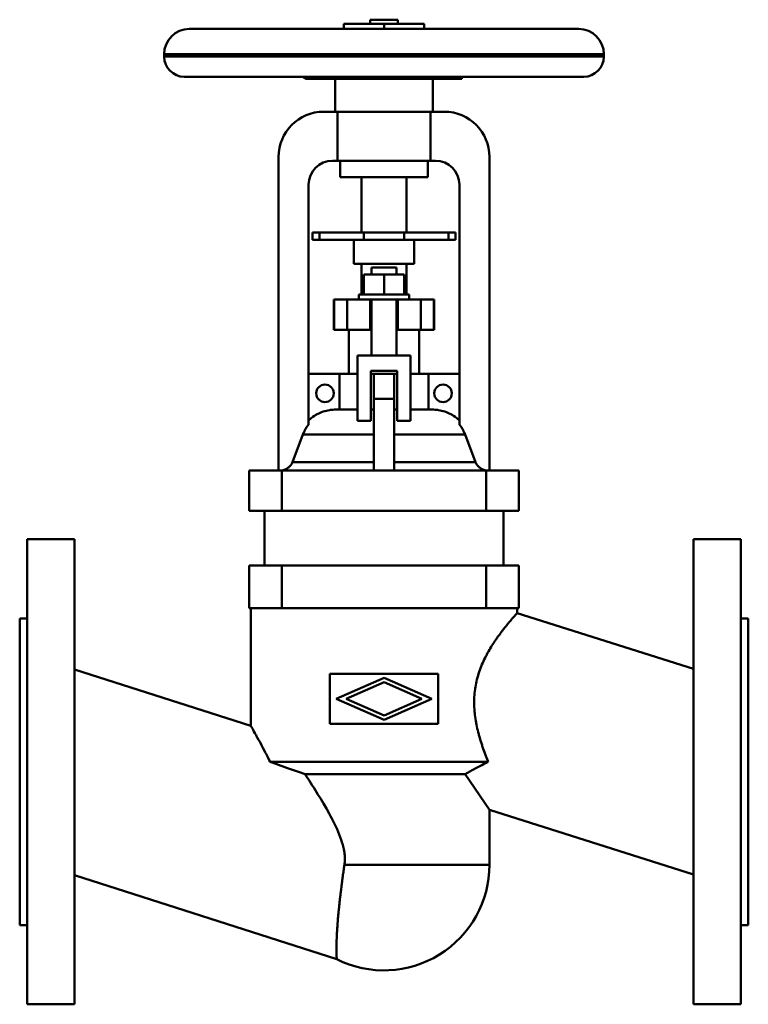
# Model space of a CAD drawing. Header units: millimetres. Extents: x 0 to 290, y -92 to 299.
import ezdxf

# ---------------------------------------------------------------- set-up
doc = ezdxf.new("R2010")
doc.units = ezdxf.units.MM
doc.layers.add('AM_0', color=7, linetype='Continuous', lineweight=30)

msp = doc.modelspace()

# ---------------------------------------------------------------- linework, layer by layer
at = {"layer": 'AM_0', "color": 7, "linetype": 'Continuous', "lineweight": 50}
for p, q in [((139.5, 299.1), (139.5, 297.4)), ((139.5, 299.1), (150.5, 299.1)), ((150.5, 297.4), (150.5, 299.1)), ((67.5, 295.4), (222.5, 295.4)), ((129, 297.4), (161, 297.4)), ((129, 297.4), (129, 295.4)), ((145, 297.4), (145, 295.4)), ((161, 297.4), (161, 295.4)), ((57.5, 285.4), (57.5, 284.4)), ((57.5, 285.4), (232.5, 285.4)), ((57.5, 284.4), (232.5, 284.4)), ((232.5, 284.4), (232.5, 285.4)), ((65.5, 276.4), (224.5, 276.4)), ((112.53, 276.4), (113.78, 275.72)), ((113.78, 275.72), (126.27, 275.72)), ((114.25, 275.6), (175.75, 275.6)), ((125.5, 275.6), (125.5, 262.5)), ((132.73, 275.72), (176, 275.72)), ((164.5, 262.5), (164.5, 275.6)), ((176, 275.63), (176, 276.4)), ((121, 262.5), (169, 262.5)), ((126.53, 243), (126.53, 262.5)), ((163.47, 262.5), (163.47, 243)), ((103, 119.8), (103, 244.5)), ((165.5, 243), (124.5, 243)), ((127.5, 243), (127.5, 236.5)), ((162.5, 236.5), (162.5, 243)), ((187, 244.5), (187, 119.8)), ((127.5, 236.5), (162.5, 236.5)), ((136, 236.5), (136, 214.5)), ((154, 214.5), (154, 236.5)), ((115, 233.5), (115, 138.09)), ((175, 138.09), (175, 233.5)), ((116.5, 214.5), (173.5, 214.5)), ((116.5, 214.5), (116.5, 211.5)), ((116.5, 211.5), (173.5, 211.5)), ((119.31, 214.5), (119.31, 211.5)), ((133, 211.5), (133, 202)), ((137.03, 214.5), (137.03, 211.5)), ((152.97, 214.5), (152.97, 211.5)), ((157, 202), (157, 211.5)), ((170.69, 214.5), (170.69, 211.5)), ((173.5, 214.5), (173.5, 211.5)), ((133, 202), (157, 202)), ((136, 202), (136, 189.8)), ((140, 200.5), (140, 197.8)), ((140, 200.5), (150, 200.5)), ((150, 197.8), (150, 200.5)), ((154, 189.8), (154, 202)), ((137, 189.8), (137, 197.8)), ((153, 197.8), (137, 197.8)), ((145, 189.8), (145, 197.8)), ((153, 189.8), (153, 197.8)), ((135, 189.8), (135, 187.8)), ((155, 189.8), (135, 189.8)), ((155, 187.8), (155, 189.8)), ((125, 187.8), (125, 175.8)), ((165, 187.8), (125, 187.8)), ((125.11, 175.8), (125.11, 187.8)), ((130.3, 175.8), (130.3, 187.8)), ((139.5, 175.8), (139.5, 187.8)), ((140, 187.8), (140, 165.5)), ((150, 165.5), (150, 187.8)), ((150.5, 175.8), (150.5, 187.8)), ((159.7, 175.8), (159.7, 187.8)), ((164.89, 175.8), (164.89, 187.8)), ((165, 175.8), (165, 187.8)), ((125, 175.8), (139.99, 175.8)), ((131, 175.8), (131, 158.3)), ((150.01, 175.8), (165, 175.8)), ((159, 158.3), (159, 175.8)), ((134.5, 139.5), (134.5, 165.5)), ((134.5, 165.5), (155.5, 165.5)), ((155.5, 165.5), (155.5, 139.5)), ((115, 158.3), (134.49, 158.3)), ((127.34, 144), (127.34, 158.3)), ((150.25, 159.5), (139.75, 159.5)), ((139.75, 159.5), (139.75, 139.5)), ((139.75, 158.3), (150.25, 158.3)), ((141, 119.8), (141, 158.3)), ((149, 119.8), (149, 158.3)), ((150.25, 139.5), (150.25, 159.5)), ((155.51, 158.3), (175, 158.3)), ((162.66, 158.3), (162.66, 144)), ((141, 148.3), (149, 148.3)), ((125.62, 144), (134.49, 144)), ((139.74, 144), (141, 144)), ((149, 144), (150.26, 144)), ((155.51, 144), (164.38, 144)), ((139.75, 139.5), (134.5, 139.5)), ((155.5, 139.5), (150.25, 139.5)), ((108.54, 123.09), (112.73, 134.13)), ((112.73, 134.13), (141, 134.13)), ((149, 134.13), (177.27, 134.13)), ((177.27, 134.13), (181.46, 123.09)), ((108.54, 123.09), (141, 123.09)), ((149, 123.09), (181.46, 123.09)), ((91.34, 119.8), (91.34, 103.8)), ((91.34, 119.8), (198.66, 119.8)), ((104.34, 119.8), (104.34, 103.8)), ((185.66, 119.8), (185.66, 103.8)), ((198.66, 119.8), (198.66, 103.8)), ((198.66, 103.8), (91.34, 103.8)), ((97.5, 103.8), (97.5, 82)), ((192.5, 82), (192.5, 103.8)), ((21.8, 92.5), (3, 92.5)), ((3, 92.5), (3, -92.5)), ((21.8, -92.5), (21.8, 92.5)), ((287, 92.5), (268.2, 92.5)), ((268.2, -92.5), (268.2, 92.5)), ((287, -92.5), (287, 92.5)), ((91.34, 82), (91.34, 65)), ((91.34, 82), (198.66, 82)), ((104.34, 82), (104.34, 65)), ((185.66, 82), (185.66, 65)), ((198.66, 82), (198.66, 65)), ((198.66, 65), (91.34, 65)), ((92, 65), (92, 18.25)), ((198, 63.11), (198, 65)), ((268.2, 40.9), (198, 63.11)), ((3, 61), (0, 61)), ((0, -61), (0, 61)), ((290, 61), (287, 61)), ((290, 61), (290, -61)), ((92, 18.25), (21.8, 40.69)), ((166.5, 39), (123.5, 39)), ((123.5, 39), (123.5, 19)), ((126, 29), (145, 37.35)), ((145, 35.6), (129.98, 29)), ((145, 37.35), (164, 29)), ((160.02, 29), (145, 35.6)), ((166.5, 19), (166.5, 39)), ((145, 20.65), (126, 29)), ((129.98, 29), (145, 22.4)), ((164, 29), (145, 20.65)), ((145, 22.4), (160.02, 29)), ((123.5, 19), (166.5, 19)), ((186.52, 3.93), (99.67, 3.93)), ((177.35, -1), (113.62, -1)), ((177.35, -1), (187, -15.22)), ((187, -37), (187, -15.22)), ((187, -15.22), (268.2, -40.9)), ((187, -37), (129.24, -37)), ((21.8, -41.2), (126.2, -74.56)), ((0, -61), (3, -61)), ((287, -61), (290, -61)), ((3, -92.5), (21.8, -92.5)), ((268.2, -92.5), (287, -92.5))]:
    msp.add_line(p, q, dxfattribs=at)
for points in [[(126.27, 275.72), (125.41, 275.8), (123.7, 275.99), (122, 276.25), (121.14, 276.4)], [(132.73, 275.72), (131.64, 275.66), (129.5, 275.63), (127.36, 275.66), (126.27, 275.72)], [(137.86, 276.4), (137, 276.25), (135.3, 275.99), (133.59, 275.8), (132.73, 275.72)], [(115, 139.7), (115.23, 139.91), (115.7, 140.34), (116.21, 140.76), (116.48, 140.96), (116.74, 141.16), (117.3, 141.54), (117.87, 141.89), (118.44, 142.22), (119.03, 142.51), (119.6, 142.77), (119.89, 142.89), (120.18, 143), (120.78, 143.22), (121.41, 143.41), (122.05, 143.58), (122.71, 143.72), (123.37, 143.83), (123.7, 143.88), (124.03, 143.92), (124.68, 143.97), (125.31, 144), (125.62, 144)], [(164.38, 144), (164.69, 144), (165.32, 143.97), (165.97, 143.92), (166.3, 143.88), (166.63, 143.83), (167.29, 143.72), (167.95, 143.58), (168.59, 143.41), (169.22, 143.22), (169.82, 143), (170.11, 142.89), (170.4, 142.77), (170.97, 142.51), (171.56, 142.22), (172.13, 141.89), (172.7, 141.54), (173.26, 141.16), (173.52, 140.96), (173.79, 140.76), (174.3, 140.34), (174.77, 139.91), (175, 139.7)], [(112.73, 134.13), (112.78, 134.25), (112.87, 134.49), (112.97, 134.73), (113.03, 134.85), (113.08, 134.97), (113.19, 135.21), (113.3, 135.44), (113.42, 135.67), (113.54, 135.9), (113.67, 136.13), (113.73, 136.24), (113.8, 136.35), (113.93, 136.56), (114.06, 136.77), (114.19, 136.98), (114.32, 137.18), (114.46, 137.38), (114.54, 137.48), (114.61, 137.58), (114.76, 137.78), (114.92, 137.99), (115, 138.09)], [(175, 138.09), (175.08, 137.99), (175.24, 137.78), (175.39, 137.58), (175.46, 137.48), (175.54, 137.38), (175.68, 137.18), (175.81, 136.98), (175.94, 136.77), (176.07, 136.56), (176.2, 136.35), (176.27, 136.24), (176.33, 136.13), (176.46, 135.9), (176.58, 135.67), (176.7, 135.44), (176.81, 135.21), (176.92, 134.97), (176.97, 134.85), (177.03, 134.73), (177.13, 134.49), (177.22, 134.25), (177.27, 134.13)], [(103.69, 119.8), (103.86, 119.8), (104.2, 119.82), (104.55, 119.87), (104.73, 119.9), (104.9, 119.94), (105.24, 120.03), (105.56, 120.14), (105.87, 120.27), (106.18, 120.42), (106.49, 120.6), (106.64, 120.7), (106.78, 120.8), (107.06, 121.01), (107.31, 121.24), (107.55, 121.48), (107.68, 121.63), (107.72, 121.67), (107.75, 121.72), (107.77, 121.74), (107.79, 121.76), (107.83, 121.81), (107.86, 121.86), (107.9, 121.9), (107.93, 121.95), (107.97, 122), (107.99, 122.02), (108, 122.05), (108.04, 122.1), (108.07, 122.15), (108.08, 122.17), (108.1, 122.2), (108.13, 122.25), (108.16, 122.3), (108.18, 122.32), (108.19, 122.35), (108.22, 122.4), (108.25, 122.45), (108.34, 122.63), (108.48, 122.93), (108.54, 123.09)], [(181.46, 123.09), (181.52, 122.93), (181.6, 122.76), (181.62, 122.71), (181.64, 122.66), (181.66, 122.63), (181.67, 122.6), (181.7, 122.55), (181.72, 122.5), (181.75, 122.45), (181.78, 122.4), (181.81, 122.35), (181.82, 122.32), (181.84, 122.3), (181.87, 122.25), (181.9, 122.2), (181.92, 122.17), (181.93, 122.15), (181.96, 122.1), (182, 122.05), (182.01, 122.02), (182.03, 122), (182.07, 121.95), (182.1, 121.9), (182.23, 121.74), (182.45, 121.48), (182.69, 121.24), (182.94, 121.01), (183.22, 120.8), (183.36, 120.7), (183.51, 120.6), (183.82, 120.42), (184.13, 120.27), (184.44, 120.14), (184.76, 120.03), (185.1, 119.94), (185.27, 119.9), (185.45, 119.87), (185.8, 119.82), (186.14, 119.8), (186.31, 119.8)], [(198, 63.11), (198, 63.1), (197.99, 63.09), (197.96, 63.06), (197.95, 63.05), (197.93, 63.02), (197.88, 62.97), (197.82, 62.9), (197.74, 62.82), (197.66, 62.73), (197.56, 62.62), (197.51, 62.56), (197.45, 62.49), (197.33, 62.36), (197.19, 62.2), (197.05, 62.04), (196.89, 61.86), (196.72, 61.66), (196.63, 61.56), (196.54, 61.46), (196.34, 61.24), (196.14, 61), (196.03, 60.88), (195.93, 60.75), (195.7, 60.49), (195.47, 60.21), (195.34, 60.07), (195.22, 59.93), (194.97, 59.62), (194.7, 59.31), (194.43, 58.98), (194.15, 58.64), (193.87, 58.29), (193.72, 58.11), (193.57, 57.93), (193.27, 57.56), (192.97, 57.17), (192.65, 56.77), (192.34, 56.37), (192.02, 55.95), (191.86, 55.74), (191.69, 55.52), (191.37, 55.09), (191.04, 54.64), (190.7, 54.19), (190.37, 53.73), (190.04, 53.26), (189.87, 53.02), (189.7, 52.78), (189.36, 52.29), (189.02, 51.78), (188.68, 51.26), (188.33, 50.72), (187.98, 50.17), (187.8, 49.89), (187.63, 49.61), (187.28, 49.03), (186.93, 48.45), (186.59, 47.85), (186.24, 47.23), (185.9, 46.61), (185.73, 46.29), (185.57, 45.97), (185.24, 45.32), (184.91, 44.66), (184.75, 44.32), (184.59, 43.98), (184.29, 43.3), (183.99, 42.61), (183.84, 42.25), (183.7, 41.9), (183.42, 41.19), (183.15, 40.46), (182.89, 39.73), (182.65, 38.99), (182.42, 38.24), (182.31, 37.86), (182.2, 37.48), (182, 36.72), (181.82, 35.95), (181.65, 35.17), (181.5, 34.39), (181.36, 33.61), (181.3, 33.21), (181.25, 32.82), (181.14, 32.03), (181.06, 31.24), (180.99, 30.44), (180.94, 29.65), (180.91, 28.86), (180.9, 28.46), (180.89, 28.06), (180.89, 27.28), (180.9, 26.49), (180.93, 25.7), (180.98, 24.92), (181.04, 24.14), (181.07, 23.75), (181.11, 23.37), (181.19, 22.59), (181.29, 21.82), (181.4, 21.05), (181.53, 20.28), (181.66, 19.52), (181.73, 19.14), (181.81, 18.76), (181.96, 18), (182.13, 17.24), (182.22, 16.86), (182.3, 16.49), (182.49, 15.74), (182.68, 14.99), (182.78, 14.62), (182.89, 14.25), (183.1, 13.51), (183.31, 12.77), (183.54, 12.04), (183.77, 11.31), (184.01, 10.59), (184.13, 10.23), (184.25, 9.87), (184.5, 9.15), (184.76, 8.44), (185.02, 7.73), (185.28, 7.03), (185.55, 6.33), (185.69, 5.98), (185.83, 5.64), (186.1, 4.95), (186.38, 4.27), (186.52, 3.93)], [(92, 18.25), (92.01, 18.24), (92.07, 18.14), (92.19, 17.93), (92.27, 17.78), (92.37, 17.61), (92.61, 17.19), (92.9, 16.67), (93.25, 16.06), (93.64, 15.35), (94.09, 14.56), (94.32, 14.13), (94.57, 13.68), (95.09, 12.73), (95.65, 11.71), (96.23, 10.63), (96.83, 9.49), (97.45, 8.31), (97.77, 7.71), (98.08, 7.09), (98.72, 5.85), (99.35, 4.58), (99.67, 3.93)], [(113.62, -1), (111.31, -0.23), (106.62, 1.4), (101.94, 3.09), (99.67, 3.93)], [(186.52, 3.93), (186.24, 3.79), (185.66, 3.51), (185.1, 3.23), (184.82, 3.09), (184.54, 2.95), (183.99, 2.67), (183.45, 2.39), (182.91, 2.12), (182.38, 1.84), (181.86, 1.56), (181.6, 1.43), (181.35, 1.29), (180.85, 1.02), (180.35, 0.74), (179.87, 0.47), (179.39, 0.2), (178.92, -0.06), (178.7, -0.2), (178.47, -0.33), (178.02, -0.6), (177.57, -0.87), (177.35, -1)], [(113.62, -1), (114.18, -1.87), (115.32, -3.63), (116.47, -5.41), (117.03, -6.31), (117.6, -7.21), (118.71, -8.99), (119.81, -10.79), (120.92, -12.67), (122.05, -14.6), (123.17, -16.6), (123.72, -17.61), (124.26, -18.63), (125.31, -20.71), (126.3, -22.81), (127.21, -24.94), (128.01, -27.09), (128.41, -28.36), (128.51, -28.72), (128.61, -29.08), (128.66, -29.26), (128.71, -29.45), (128.8, -29.81), (128.88, -30.18), (128.92, -30.36), (128.96, -30.54), (129.04, -30.91), (129.1, -31.27), (129.14, -31.46), (129.17, -31.64), (129.22, -32.01), (129.27, -32.38), (129.31, -32.75), (129.35, -33.12), (129.37, -33.5), (129.39, -33.68), (129.39, -33.87), (129.41, -34.24), (129.41, -34.62), (129.41, -34.99), (129.4, -35.36), (129.38, -35.73), (129.36, -35.92), (129.35, -36.1), (129.31, -36.46), (129.27, -36.82), (129.24, -37)], [(129.24, -37), (129.2, -37.27), (129.13, -37.8), (129.05, -38.34), (129.01, -38.61), (128.97, -38.87), (128.9, -39.41), (128.82, -39.95), (128.75, -40.49), (128.67, -41.03), (128.6, -41.57), (128.56, -41.84), (128.53, -42.11), (128.45, -42.65), (128.38, -43.19), (128.31, -43.73), (128.24, -44.27), (128.17, -44.8), (128.14, -45.07), (128.1, -45.34), (128.03, -45.87), (127.97, -46.41), (127.93, -46.67), (127.9, -46.94), (127.83, -47.47), (127.77, -47.99), (127.74, -48.26), (127.71, -48.52), (127.65, -49.04), (127.58, -49.56), (127.52, -50.08), (127.47, -50.59), (127.41, -51.1), (127.38, -51.36), (127.35, -51.61), (127.3, -52.12), (127.24, -52.62), (127.19, -53.11), (127.14, -53.61), (127.09, -54.1), (127.06, -54.34), (127.04, -54.58), (126.99, -55.06), (126.94, -55.54), (126.9, -56.01), (126.86, -56.48), (126.81, -56.94), (126.79, -57.17), (126.77, -57.4), (126.73, -57.85), (126.69, -58.29), (126.66, -58.73), (126.62, -59.17), (126.59, -59.6), (126.57, -59.81), (126.55, -60.02), (126.52, -60.44), (126.49, -60.85), (126.46, -61.26), (126.43, -61.66), (126.41, -62.05), (126.39, -62.24), (126.38, -62.43), (126.36, -62.81), (126.34, -63.19), (126.32, -63.38), (126.31, -63.56), (126.29, -63.93), (126.27, -64.3), (126.26, -64.48), (126.25, -64.66), (126.24, -65.02), (126.22, -65.37), (126.2, -65.72), (126.19, -66.06), (126.18, -66.4), (126.17, -66.57), (126.16, -66.74), (126.15, -67.07), (126.14, -67.39), (126.13, -67.71), (126.13, -68.02), (126.12, -68.33), (126.12, -68.48), (126.11, -68.63), (126.11, -68.92), (126.1, -69.21), (126.1, -69.49), (126.1, -69.77), (126.1, -70.04), (126.09, -70.17), (126.09, -70.3), (126.09, -70.55), (126.09, -70.8), (126.1, -71.04), (126.1, -71.27), (126.1, -71.5), (126.1, -71.61), (126.1, -71.72), (126.11, -71.93), (126.11, -72.13), (126.11, -72.32), (126.12, -72.51), (126.12, -72.69), (126.13, -72.78), (126.13, -72.86), (126.13, -73.02), (126.14, -73.18), (126.14, -73.25), (126.15, -73.32), (126.15, -73.46), (126.16, -73.59), (126.16, -73.66), (126.16, -73.72), (126.17, -73.83), (126.17, -73.93), (126.18, -74.03), (126.18, -74.12), (126.18, -74.2), (126.19, -74.24), (126.19, -74.27), (126.19, -74.34), (126.2, -74.39), (126.2, -74.44), (126.2, -74.48), (126.2, -74.51), (126.2, -74.52), (126.2, -74.54), (126.2, -74.55), (126.2, -74.56), (126.2, -74.56)]]:
    msp.add_lwpolyline(points, dxfattribs=at)
for centre in [(121.5, 150.5), (168.5, 150.5)]:
    msp.add_circle(centre, 3.5, dxfattribs=at)
for centre, radius, start, end in [((67.5, 285.4), 10, 90, 180), ((222.5, 285.4), 10, 0, 90), ((65.5, 284.4), 8, 180, 270), ((224.5, 284.4), 8, 270, 0), ((114.25, 276.6), 1, 241.3895, 270), ((175.75, 276.6), 1, 270, 284.7732), ((121, 244.5), 18, 90, 180), ((169, 244.5), 18, 0, 90), ((124.5, 233.5), 9.5, 90, 180), ((165.5, 233.5), 9.5, 0, 90), ((102.5, 124.8), 5, 270, 275.7511), ((187.5, 124.8), 5, 264.2489, 270), ((145, -37), 42, 243.4161, 0)]:
    msp.add_arc(centre, radius, start, end, dxfattribs=at)

doc.saveas('drawing.dxf')
